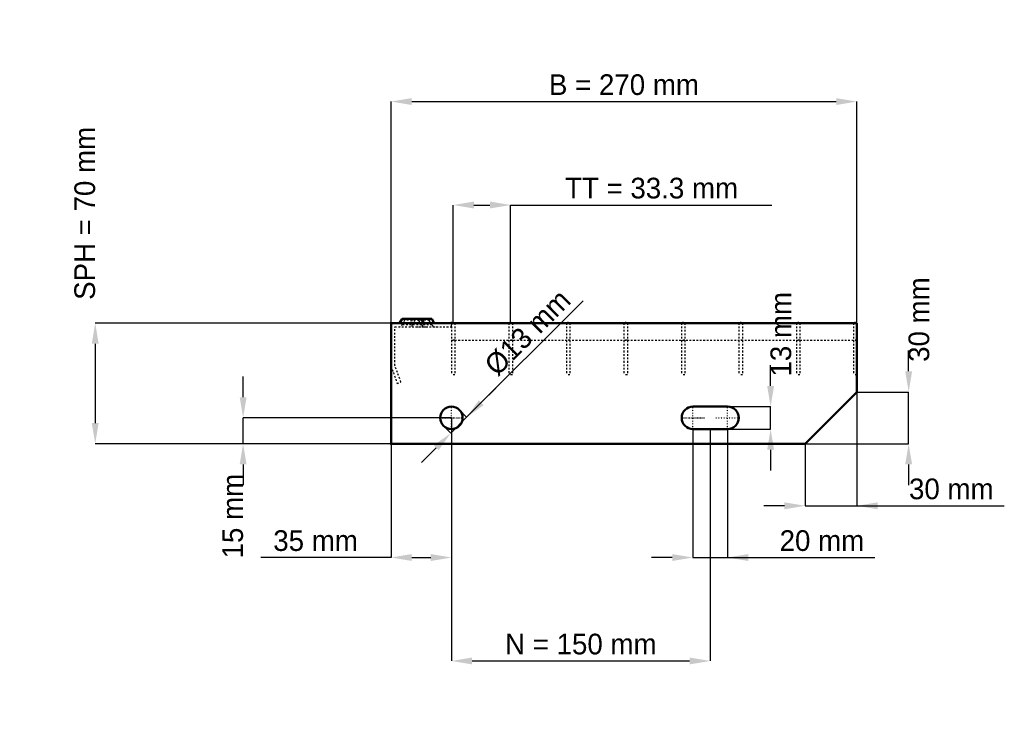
# Model space of a CAD drawing. Header units: millimetres. Extents: x -215 to 355, y -154 to 246.
import ezdxf

# ---------------------------------------------------------------- set-up
doc = ezdxf.new("R2010")
doc.units = ezdxf.units.MM
doc.linetypes.add('Center', pattern=[1.5, 0.45, -0.5, 0.05, -0.5])
doc.linetypes.add('Dashed', pattern=[2, 1, -1])
for name, color, linetype, lineweight in [('2d ConnectionPoints', 7, 'Continuous', 50), ('AM_0', 7, 'Continuous', 50), ('AM_5', 3, 'Continuous', 25), ('AM_7', 7, 'Center', 25), ('AM_9', 6, 'Dashed', 25)]:
    doc.layers.add(name, color=color, linetype=linetype, lineweight=lineweight)
doc.dimstyles.new('ISO-25', dxfattribs={"dimtxt": 2.5, "dimasz": 2.5, "dimexe": 1.25, "dimexo": 0.625, "dimtad": 1, "dimtxsty": 'Standard', "dimcen": 2.5, "dimadec": 0, "dimazin": 0, "dimtfac": 1, "dimtmove": 0, "dimatfit": 3, "dimfxl": 1, "dimarcsym": 0})

# ---------------------------------------------------------------- blocks, each defined once
blk = doc.blocks.new('1_270_2_33_33_6_VERTICAL_0_in_L10009708PX4223033112350_0')
at = {"layer": 'AM_9'}
blk.add_line((35, 60), (270, 60), dxfattribs=at)
blk = doc.blocks.new('2_600_350_11_11_2_6_3_FRONT_0_in_L10009708PX4223033112350_0')
at = {"layer": 'AM_0'}
for p, q in [((6.43, 72.46), (5.01, 70)), ((6.43, 72.46), (23.57, 72.46)), ((18.99, 70), (17.57, 72.46)), ((24.99, 70), (23.57, 72.46))]:
    blk.add_line(p, q, dxfattribs=at)
at = {"layer": 'AM_7'}
for p, q in [((12, 73), (12, 67.5)), ((18, 73), (18, 67.5))]:
    blk.add_line(p, q, dxfattribs=at)
at = {"layer": 'AM_9'}
for p, q in [((7.89, 71.62), (6.3, 68.87)), ((23.7, 68.87), (6.3, 68.87)), ((6.43, 72.46), (7.89, 71.62)), ((22.11, 71.62), (7.89, 71.62)), ((12.43, 72.46), (11.01, 70)), ((13.89, 71.62), (12.3, 68.87)), ((12.43, 72.46), (13.89, 71.62)), ((16.11, 71.62), (17.57, 72.46)), ((17.7, 68.87), (16.11, 71.62)), ((22.11, 71.62), (23.57, 72.46)), ((23.7, 68.87), (22.11, 71.62)), ((35, 67.75), (35, 70)), ((2.25, 45.4), (2.25, 67.75)), ((2.25, 67.75), (35, 67.75)), ((19.28, 67.81), (21.08, 67.75)), ((0, 45), (3.64, 35)), ((5.75, 35.77), (2.25, 45.4)), ((3.64, 35), (5.75, 35.77))]:
    blk.add_line(p, q, dxfattribs=at)
blk.add_lwpolyline([(14.92, 67.75), (16.46, 67.8), (18, 67.84), (19.28, 67.81)], dxfattribs=at)
for centre, start, end in [((4.35, 70), 270, 330), ((10.35, 70), 270, 330), ((19.65, 70), 210, 270), ((25.65, 70), 210, 270)]:
    blk.add_arc(centre, 2.25, start, end, dxfattribs=at)
blk = doc.blocks.new('3_600_0_30_11_11_2_3_HORIZONTAL_1_0_in_L10009708PX4223033112350_0')
at = {"layer": 'AM_9'}
for p, q in [((268, 70), (268, 40)), ((270, 60), (268, 60)), ((270, 40), (268, 40))]:
    blk.add_line(p, q, dxfattribs=at)
blk = doc.blocks.new('4_600_0_30_11_11_2_3_HORIZONTAL_2_0_in_L10009708PX4223033112350_0')
at = {"layer": 'AM_9'}
for p, q in [((234.98, 70), (234.98, 40)), ((236.98, 70), (236.98, 40)), ((236.98, 60), (234.98, 60)), ((236.98, 40), (234.98, 40))]:
    blk.add_line(p, q, dxfattribs=at)
blk = doc.blocks.new('5_600_0_30_11_11_2_3_HORIZONTAL_3_0_in_L10009708PX4223033112350_0')
at = {"layer": 'AM_9'}
for p, q in [((201.65, 70), (201.65, 40)), ((203.65, 70), (203.65, 40)), ((203.65, 60), (201.65, 60)), ((203.65, 40), (201.65, 40))]:
    blk.add_line(p, q, dxfattribs=at)
blk = doc.blocks.new('6_600_0_30_11_11_2_3_HORIZONTAL_4_0_in_L10009708PX4223033112350_0')
at = {"layer": 'AM_9'}
for p, q in [((168.32, 70), (168.32, 40)), ((170.32, 70), (170.32, 40)), ((170.32, 60), (168.32, 60)), ((170.32, 40), (168.32, 40))]:
    blk.add_line(p, q, dxfattribs=at)
blk = doc.blocks.new('7_600_0_30_11_11_2_3_HORIZONTAL_5_0_in_L10009708PX4223033112350_0')
at = {"layer": 'AM_9'}
for p, q in [((134.99, 70), (134.99, 40)), ((136.99, 70), (136.99, 40)), ((136.99, 60), (134.99, 60)), ((136.99, 40), (134.99, 40))]:
    blk.add_line(p, q, dxfattribs=at)
blk = doc.blocks.new('8_600_0_30_11_11_2_3_HORIZONTAL_6_0_in_L10009708PX4223033112350_0')
at = {"layer": 'AM_9'}
for p, q in [((101.66, 70), (101.66, 40)), ((103.66, 70), (103.66, 40)), ((103.66, 60), (101.66, 60)), ((103.66, 40), (101.66, 40))]:
    blk.add_line(p, q, dxfattribs=at)
blk = doc.blocks.new('9_600_0_30_11_11_2_3_HORIZONTAL_7_0_in_L10009708PX4223033112350_0')
at = {"layer": 'AM_9'}
for p, q in [((68.33, 70), (68.33, 40)), ((70.33, 70), (70.33, 40)), ((70.33, 60), (68.33, 60)), ((70.33, 40), (68.33, 40))]:
    blk.add_line(p, q, dxfattribs=at)
blk = doc.blocks.new('10_600_0_30_11_11_2_3_HORIZONTAL_8_0_in_L10009708PX4223033112350_0')
at = {"layer": 'AM_9'}
for p, q in [((35, 70), (35, 40)), ((37, 70), (37, 40)), ((37, 60), (35, 60)), ((37, 40), (35, 40))]:
    blk.add_line(p, q, dxfattribs=at)
blk = doc.blocks.new('11_270_600_350_2_33_33_6_70_3_LEFT_0_in_L10009708PX4223033112350_0')
at = {"layer": 'AM_0'}
for p, q in [((270, 70), (0, 70)), ((0, 70), (0, 0)), ((270, 30), (270, 70)), ((240, 0), (270, 30)), ((195, 21.5), (175, 21.5)), ((175, 8.5), (195, 8.5)), ((0, 0), (240, 0))]:
    blk.add_line(p, q, dxfattribs=at)
blk.add_circle((35, 15), 6.5, dxfattribs=at)
for centre, start, end in [((175, 15), 90, 270), ((195, 15), 270, 90)]:
    blk.add_arc(centre, 6.5, start, end, dxfattribs=at)
at = {"layer": 'AM_7'}
for p, q in [((35, 8.175), (35, 21.825)), ((175, 8.175), (175, 21.825)), ((195, 8.175), (195, 21.825)), ((28.175, 15), (41.825, 15)), ((168.175, 15), (181.825, 15)), ((188.175, 15), (201.825, 15))]:
    blk.add_line(p, q, dxfattribs=at)
blk = doc.blocks.new('*D12')
at = {"layer": 'AM_5', "color": 0, "lineweight": -2}
for p, q in [((0, 70), (0, 198.46)), ((12, 198.46), (258, 198.46)), ((270, 70), (270, 198.46))]:
    blk.add_line(p, q, dxfattribs=at)
at = {"layer": 'AM_5', "color": 0}
for points in [[(12, 200.46), (12, 196.46), (0, 198.46)], [(258, 196.46), (258, 200.46), (270, 198.46)]]:
    blk.add_solid(points, dxfattribs=at)
at = {"layer": 'Defpoints', "color": 0}
for p in [(270, 198.46), (0, 70), (270, 70)]:
    blk.add_point(p, dxfattribs=at)
at = {"layer": 'AM_5', "color": 0, "insert": (135, 208.19), "char_height": 12, "attachment_point": 5}
blk.add_mtext('B = 270 mm', dxfattribs=at)
blk = doc.blocks.new('*D13')
at = {"layer": 'AM_5', "color": 0, "lineweight": -2}
for p, q in [((36, 70), (36, 138.46)), ((48, 138.46), (57.33, 138.46)), ((69.33, 70), (69.33, 138.46)), ((69.33, 138.46), (220.67, 138.46))]:
    blk.add_line(p, q, dxfattribs=at)
at = {"layer": 'AM_5', "color": 0}
for points in [[(48, 140.46), (48, 136.46), (36, 138.46)], [(57.33, 136.46), (57.33, 140.46), (69.33, 138.46)]]:
    blk.add_solid(points, dxfattribs=at)
at = {"layer": 'Defpoints', "color": 0}
for p in [(69.33, 138.46), (36, 70), (69.33, 70)]:
    blk.add_point(p, dxfattribs=at)
at = {"layer": 'AM_5', "color": 0, "insert": (151, 148.19), "char_height": 12, "attachment_point": 5}
blk.add_mtext('TT = 33.3 mm', dxfattribs=at)
blk = doc.blocks.new('*D14')
at = {"layer": 'AM_5', "color": 0, "lineweight": -2}
for p, q in [((0, 70), (-171.43, 70)), ((-171.43, 58), (-171.43, 12)), ((0, 0), (-171.43, 0))]:
    blk.add_line(p, q, dxfattribs=at)
at = {"layer": 'AM_5', "color": 0}
for points in [[(-169.43, 58), (-173.43, 58), (-171.43, 70)], [(-173.43, 12), (-169.43, 12), (-171.43, 0)]]:
    blk.add_solid(points, dxfattribs=at)
at = {"layer": 'Defpoints', "color": 0}
for p in [(0, 70), (-171.43, 0), (0, 0)]:
    blk.add_point(p, dxfattribs=at)
at = {"layer": 'AM_5', "color": 0, "insert": (-177.43, 133.6), "char_height": 12, "attachment_point": 5, "rotation": 90}
blk.add_mtext('SPH = 70 mm', dxfattribs=at)
blk = doc.blocks.new('*D15')
at = {"layer": 'AM_5', "color": 0, "lineweight": -2}
for p, q in [((-85.71, 27), (-85.71, 39)), ((35, 15), (-85.71, 15)), ((-85.71, 0), (-85.71, 15)), ((0, 0), (-85.71, 0)), ((-85.71, -12), (-85.71, -24))]:
    blk.add_line(p, q, dxfattribs=at)
at = {"layer": 'AM_5', "color": 0}
for points in [[(-87.71, 27), (-83.71, 27), (-85.71, 15)], [(-83.71, -12), (-87.71, -12), (-85.71, 0)]]:
    blk.add_solid(points, dxfattribs=at)
at = {"layer": 'Defpoints', "color": 0}
for p in [(-85.71, 15), (35, 15), (0, 0)]:
    blk.add_point(p, dxfattribs=at)
at = {"layer": 'AM_5', "color": 0, "insert": (-91.71, -42), "char_height": 12, "attachment_point": 5, "rotation": 90}
blk.add_mtext('15 mm', dxfattribs=at)
blk = doc.blocks.new('*D16')
at = {"layer": 'AM_5', "color": 0, "lineweight": -2}
for p, q in [((35, 15), (35, -66)), ((0, 0), (0, -66)), ((0, -66), (-75.43, -66)), ((12, -66), (23, -66))]:
    blk.add_line(p, q, dxfattribs=at)
at = {"layer": 'AM_5', "color": 0}
for points in [[(12, -64), (12, -68), (0, -66)], [(23, -68), (23, -64), (35, -66)]]:
    blk.add_solid(points, dxfattribs=at)
at = {"layer": 'Defpoints', "color": 0}
for p in [(35, 15), (0, 0), (35, -66)]:
    blk.add_point(p, dxfattribs=at)
at = {"layer": 'AM_5', "color": 0, "insert": (-43.72, -56.27), "char_height": 12, "attachment_point": 5}
blk.add_mtext('35 mm', dxfattribs=at)
blk = doc.blocks.new('*D17')
at = {"layer": 'AM_5', "color": 0, "lineweight": -2}
for p, q in [((175, 8.5), (175, -66)), ((195, 8.5), (195, -66)), ((163, -66), (151, -66)), ((175, -66), (195, -66)), ((195, -66), (280.47, -66)), ((207, -66), (219, -66))]:
    blk.add_line(p, q, dxfattribs=at)
at = {"layer": 'AM_5', "color": 0}
for points in [[(163, -68), (163, -64), (175, -66)], [(207, -64), (207, -68), (195, -66)]]:
    blk.add_solid(points, dxfattribs=at)
at = {"layer": 'Defpoints', "color": 0}
for p in [(175, 8.5), (195, 8.5), (195, -66)]:
    blk.add_point(p, dxfattribs=at)
at = {"layer": 'AM_5', "color": 0, "insert": (249.74, -56.27), "char_height": 12, "attachment_point": 5}
blk.add_mtext('20 mm', dxfattribs=at)
blk = doc.blocks.new('*D18')
at = {"layer": 'AM_5', "color": 0, "lineweight": -2}
for p, q in [((220, 33.5), (220, 45.5)), ((195, 21.5), (220, 21.5)), ((220, 8.5), (220, 21.5)), ((195, 8.5), (220, 8.5)), ((220, -3.5), (220, -15.5))]:
    blk.add_line(p, q, dxfattribs=at)
at = {"layer": 'AM_5', "color": 0}
for points in [[(218, 33.5), (222, 33.5), (220, 21.5)], [(222, -3.5), (218, -3.5), (220, 8.5)]]:
    blk.add_solid(points, dxfattribs=at)
at = {"layer": 'Defpoints', "color": 0}
for p in [(195, 21.5), (220, 21.5), (195, 8.5)]:
    blk.add_point(p, dxfattribs=at)
at = {"layer": 'AM_5', "color": 0, "insert": (226, 63.5), "char_height": 12, "attachment_point": 5, "rotation": 90}
blk.add_mtext('13 mm', dxfattribs=at)
blk = doc.blocks.new('*D19')
at = {"layer": 'AM_5', "color": 0, "lineweight": -2}
for p, q in [((300, 42), (300, 54)), ((270, 30), (300, 30)), ((300, 0), (300, 30)), ((240, 0), (300, 0)), ((300, -12), (300, -24))]:
    blk.add_line(p, q, dxfattribs=at)
at = {"layer": 'AM_5', "color": 0}
for points in [[(298, 42), (302, 42), (300, 30)], [(302, -12), (298, -12), (300, 0)]]:
    blk.add_solid(points, dxfattribs=at)
at = {"layer": 'Defpoints', "color": 0}
for p in [(270, 30), (300, 30), (240, 0)]:
    blk.add_point(p, dxfattribs=at)
at = {"layer": 'AM_5', "color": 0, "insert": (306, 72), "char_height": 12, "attachment_point": 5, "rotation": 90}
blk.add_mtext('30 mm', dxfattribs=at)
blk = doc.blocks.new('*D20')
at = {"layer": 'AM_5', "color": 0, "lineweight": -2}
for p, q in [((270, 30), (270, -36)), ((240, 0), (240, -36)), ((228, -36), (216, -36)), ((240, -36), (270, -36)), ((270, -36), (355.44, -36)), ((282, -36), (294, -36))]:
    blk.add_line(p, q, dxfattribs=at)
at = {"layer": 'AM_5', "color": 0}
for points in [[(228, -38), (228, -34), (240, -36)], [(282, -34), (282, -38), (270, -36)]]:
    blk.add_solid(points, dxfattribs=at)
at = {"layer": 'Defpoints', "color": 0}
for p in [(270, 30), (240, 0), (270, -36)]:
    blk.add_point(p, dxfattribs=at)
at = {"layer": 'AM_5', "color": 0, "insert": (324.72, -26.27), "char_height": 12, "attachment_point": 5}
blk.add_mtext('30 mm', dxfattribs=at)
blk = doc.blocks.new('*D21')
at = {"layer": 'AM_5', "color": 0, "lineweight": -2}
for p, q in [((35, 15), (35, -126)), ((185, 8.5), (185, -126)), ((47, -126), (173, -126))]:
    blk.add_line(p, q, dxfattribs=at)
at = {"layer": 'AM_5', "color": 0}
for points in [[(47, -124), (47, -128), (35, -126)], [(173, -128), (173, -124), (185, -126)]]:
    blk.add_solid(points, dxfattribs=at)
at = {"layer": 'Defpoints', "color": 0}
for p in [(35, 15), (185, 8.5), (185, -126)]:
    blk.add_point(p, dxfattribs=at)
at = {"layer": 'AM_5', "color": 0, "insert": (110, -116.27), "char_height": 12, "attachment_point": 5}
blk.add_mtext('N = 150 mm', dxfattribs=at)
blk = doc.blocks.new('*D22')
at = {"layer": 'AM_5', "color": 0, "lineweight": -2}
for p, q in [((43.84, 15.35), (111.35, 82.86)), ((52.32, 23.84), (60.81, 32.32)), ((39.6, 19.6), (43.84, 15.35)), ((34.65, 6.16), (43.84, 15.35)), ((30.4, 10.4), (34.65, 6.16)), ((26.16, -2.32), (17.68, -10.81))]:
    blk.add_line(p, q, dxfattribs=at)
at = {"layer": 'AM_5', "color": 0}
for points in [[(50.91, 25.25), (53.74, 22.42), (43.84, 15.35)], [(27.58, -3.74), (24.75, -0.91), (34.65, 6.16)]]:
    blk.add_solid(points, dxfattribs=at)
at = {"layer": 'Defpoints', "color": 0}
for p in [(39.6, 19.6), (43.84, 15.35), (30.4, 10.4)]:
    blk.add_point(p, dxfattribs=at)
at = {"layer": 'AM_5', "color": 0, "insert": (79.2, 64.47), "char_height": 12, "attachment_point": 5, "rotation": 45}
blk.add_mtext('Ø13 mm', dxfattribs=at)

msp = doc.modelspace()

# ---------------------------------------------------------------- linework, layer by layer
at = {"layer": '2d ConnectionPoints'}
for p in [(0, 70), (0, 70), (0, 70), (0, 70), (0, 70), (0, 70), (35, 70), (36, 70), (36, 70), (69.33, 70), (69.33, 70), (102.66, 70), (102.66, 70), (135.99, 70), (135.99, 70), (169.32, 70), (169.32, 70), (202.65, 70), (202.65, 70), (235.98, 70), (235.98, 70), (269, 70), (0, 0), (0, 0)]:
    msp.add_point(p, dxfattribs=at)

# ---------------------------------------------------------------- block references
for name in ['2_600_350_11_11_2_6_3_FRONT_0_in_L10009708PX4223033112350_0', '11_270_600_350_2_33_33_6_70_3_LEFT_0_in_L10009708PX4223033112350_0', '10_600_0_30_11_11_2_3_HORIZONTAL_8_0_in_L10009708PX4223033112350_0', '9_600_0_30_11_11_2_3_HORIZONTAL_7_0_in_L10009708PX4223033112350_0', '8_600_0_30_11_11_2_3_HORIZONTAL_6_0_in_L10009708PX4223033112350_0', '7_600_0_30_11_11_2_3_HORIZONTAL_5_0_in_L10009708PX4223033112350_0', '6_600_0_30_11_11_2_3_HORIZONTAL_4_0_in_L10009708PX4223033112350_0', '5_600_0_30_11_11_2_3_HORIZONTAL_3_0_in_L10009708PX4223033112350_0', '4_600_0_30_11_11_2_3_HORIZONTAL_2_0_in_L10009708PX4223033112350_0', '3_600_0_30_11_11_2_3_HORIZONTAL_1_0_in_L10009708PX4223033112350_0', '1_270_2_33_33_6_VERTICAL_0_in_L10009708PX4223033112350_0']:
    msp.add_blockref(name, (0, 0))

# ---------------------------------------------------------------- dimensions: what is measured, and where the dimension line sits
at = {"layer": 'AM_5'}
for base, p1, p2, text, picture, middle in [((270, 198.46), (0, 70), (270, 70), 'B = 270 mm', '*D12', (135, 198.46)), ((69.33, 138.46), (36, 70), (69.33, 70), 'TT = 33.3 mm', '*D13', (150.999, 138.46)), ((270, -36), (240, 0), (270, 30), '30 mm', '*D20', (324.72, -36)), ((35, -66), (0, 0), (35, 15), '35 mm', '*D16', (-43.717, -66)), ((185, -126), (35, 15), (185, 8.5), 'N = 150 mm', '*D21', (110, -126)), ((195, -66), (175, 8.5), (195, 8.5), '20 mm', '*D17', (249.736, -66))]:
    dim = msp.add_linear_dim(base=base, p1=p1, p2=p2, text=text, dimstyle='ISO-25', override={"dimtxt": 12, "dimasz": 12, "dimexe": 0, "dimexo": 0, "dimgap": 3.6}, dxfattribs=at)
    dim.commit()
    dim.dimension.update_dxf_attribs({"geometry": picture, "text_midpoint": middle, "dimtype": 160})
for base, p1, p2, text, picture, middle in [((-171.429, 0), (0, 70), (0, 0), 'SPH = 70 mm', '*D14', (-177.429, 133.6)), ((300, 30), (240, 0), (270, 30), '30 mm', '*D19', (306, 72)), ((220, 21.5), (195, 8.5), (195, 21.5), '13 mm', '*D18', (226, 63.5)), ((-85.714, 15), (0, 0), (35, 15), '15 mm', '*D15', (-91.714, -42))]:
    dim = msp.add_linear_dim(base=base, p1=p1, p2=p2, angle=90, text=text, dimstyle='ISO-25', override={"dimtxt": 12, "dimasz": 12, "dimexe": 0, "dimexo": 0, "dimgap": 3.6}, dxfattribs=at)
    dim.commit()
    dim.dimension.update_dxf_attribs({"geometry": picture, "text_midpoint": middle, "dimtype": 160, "text_rotation": 90})
dim = msp.add_linear_dim(base=(43.839, 15.354), p1=(30.404, 10.404), p2=(39.596, 19.596), angle=45, text='Ø13 mm', dimstyle='ISO-25', override={"dimtxt": 12, "dimasz": 12, "dimexe": 0, "dimexo": 0, "dimgap": 3.6}, dxfattribs=at)
dim.commit()
dim.dimension.update_dxf_attribs({"geometry": '*D22', "text_midpoint": (86.078, 57.593), "dimtype": 161})

doc.saveas('drawing.dxf')
